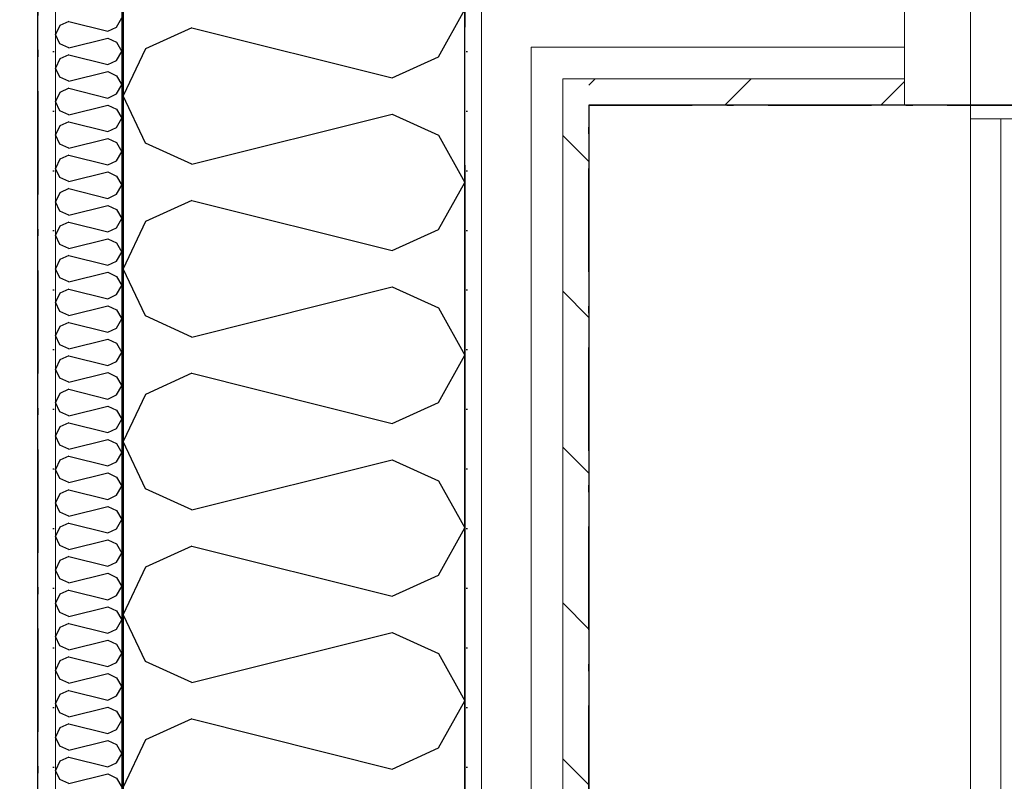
# Model space of a CAD drawing. Header units: millimetres. Extents: x -150 to 340931, y -1115 to 365939.
# Tile 19 of 253: x 281213 to 281927, y 348890 to 349443. Entities that reach past the tile are written whole.
import ezdxf
from ezdxf.enums import TextEntityAlignment as Align

# ---------------------------------------------------------------- set-up
doc = ezdxf.new("R2010")
doc.units = ezdxf.units.MM
doc.header["$LTSCALE"] = 0.5
doc.header["$MEASUREMENT"] = 0
for name, pattern in [('Akselinje', [1500, 1000, -200, 100, -200]), ('Over snittplan', [260, 150, -50, 10, -50]), ('PLINE', [0])]:
    doc.linetypes.add(name, pattern=pattern)
for name, color, linetype in [('232- Ikke-bærende yttervegger (Skravur)(Nye konstruksjoner)', 7, 'Continuous'), ('232- Ikke-bærende yttervegger(Nye konstruksjoner)', 7, 'Continuous'), ('244- Vinduer_ dører_ foldevegger(Nye konstruksjoner)', 7, 'Continuous'), ('255- Gulvoverflate(Nye konstruksjoner)', 7, 'Continuous'), ('26-- Yttertak(Nye konstruksjoner)', 7, 'Continuous'), ('82-- Modullinjer(Nye konstruksjoner)', 7, 'Continuous'), ('842-M___1_50 Målsetting bygning', 7, 'Continuous'), ('842-M___1_50 Målsetting bygning(Nye konstruksjoner)', 7, 'Continuous'), ('862- M___Nettoareal(Nye konstruksjoner)', 7, 'Continuous'), ('862- M___Nettoareal(Polylinje)(Nye konstruksjoner)', 7, 'Continuous'), ('862- M___Nettoareal(Tekst)(Nye konstruksjoner)', 7, 'Continuous')]:
    doc.layers.add(name, color=color, linetype=linetype)
for name, color, linetype, lineweight in [('234- Vinduer_ dører_ porter(Nye konstruksjoner)', 7, 'Continuous', 0), ('235- Utvendig kledning og overflate(Nye konstruksjoner)', 7, 'Continuous', 0), ('236- Innvendig kledning og overflate(Nye konstruksjoner)', 7, 'Continuous', 0)]:
    doc.layers.add(name, color=color, linetype=linetype, lineweight=lineweight)
doc.styles.add('GENERATED_STYLE_1', font='txt')
doc.styles.add('GENERATED_STYLE_3', font='arial.ttf')
doc.styles.add('GENERATED_STYLE_5', font='arial.ttf')
doc.dimstyles.new('GENERATED_STYLE__1', dxfattribs={"dimtxt": 100, "dimasz": 95, "dimexe": 0.18, "dimexo": 0.0625, "dimgap": 0, "dimtad": 1, "dimtih": 1, "dimtoh": 1, "dimdec": 0, "dimzin": 0, "dimdsep": 46, "dimtxsty": 'GENERATED_STYLE_3', "dimblk": 'ARROWHEAD_6', "dimblk1": 'ARROWHEAD_6', "dimblk2": 'ARROWHEAD_6', "dimcen": 0.09, "dimse1": 1, "dimse2": 1, "dimclrd": 256, "dimclre": 256, "dimclrt": 256, "dimadec": 1, "dimazin": 0, "dimtfac": 1, "dimtdec": 4, "dimtmove": 0, "dimatfit": 3, "dimfxl": 1, "dimtolj": 1, "dimtzin": 0, "dimarcsym": 0})
pattern_1 = [(135, (0, 0), (56.568542, 56.568542), [80, 0])]
pattern_2 = [(0, (0, 0), (0, 43.30127), [0, -25]), (0, (12.5, 21.65), (0, 43.30127), [0, -25])]

# ---------------------------------------------------------------- blocks, each defined once
blk = doc.blocks.new('LEILIGHET 8__1', base_point=(283768.57, 348580.68))
at = {"layer": '862- M___Nettoareal(Polylinje)(Nye konstruksjoner)', "flags": 128}
blk.add_lwpolyline([(286041.01, 356380.68), (277911.01, 356380.68), (277911.01, 348080.68), (281226.01, 348080.68), (281226.01, 349780.68), (286041.01, 349780.68)], close=True, dxfattribs=at)
at = {"layer": '862- M___Nettoareal(Tekst)(Nye konstruksjoner)', "style": 'GENERATED_STYLE_1'}
for tag, p in [('DUMMY_861', (280015.18, 358168.58)), ('ROOM_NAME', (279278, 358118.76)), ('DUMMY_862', (279278, 357980.34))]:
    blk.add_attdef(tag, text='', height=100, dxfattribs=at).set_placement(p, align=Align.TOP_LEFT)
blk = doc.blocks.new('UTEPLASS__28', base_point=(283776.76, 347380.68))
at = {"layer": '862- M___Nettoareal(Polylinje)(Nye konstruksjoner)', "linetype": 'PLINE', "flags": 128}
blk.add_lwpolyline([(285803.01, 349380.68), (281626.01, 349380.68), (281626.01, 346530.68), (285803.01, 346530.68)], close=True, dxfattribs=at)
at = {"layer": '862- M___Nettoareal(Tekst)(Nye konstruksjoner)', "style": 'GENERATED_STYLE_1'}
for tag, p in [('DUMMY_861', (284091.58, 347568.91)), ('ROOM_NAME', (283461.93, 347519.1)), ('DUMMY_862', (283461.93, 347380.68))]:
    blk.add_attdef(tag, text='', height=100, dxfattribs=at).set_placement(p, align=Align.TOP_LEFT)
blk = doc.blocks.new('*X74')
at = {"layer": '232- Ikke-bærende yttervegger (Skravur)(Nye konstruksjoner)', "linetype": 'PLINE'}
for p, q in [((281283.31, 349437.3), (281287.01, 349443.93)), ((281242.14, 349438.42), (281239.01, 349431.79)), ((281248.65, 349441.38), (281242.14, 349438.42)), ((281248.65, 349441.38), (281276.8, 349434.34)), ((281276.8, 349434.34), (281283.31, 349437.3)), ((281242.14, 349425.16), (281239.01, 349431.79)), ((281248.65, 349422.2), (281242.14, 349425.16)), ((281248.65, 349422.2), (281276.8, 349429.24)), ((281276.8, 349429.24), (281283.31, 349426.28)), ((281283.31, 349426.28), (281287.01, 349419.65)), ((281248.65, 349417.1), (281242.14, 349414.14)), ((281248.65, 349417.1), (281276.8, 349410.06)), ((281283.31, 349413.02), (281287.01, 349419.65)), ((281242.14, 349414.14), (281239.01, 349407.51)), ((281276.8, 349410.06), (281283.31, 349413.02)), ((281242.14, 349400.88), (281239.01, 349407.51)), ((281248.65, 349397.92), (281242.14, 349400.88)), ((281248.65, 349397.92), (281276.8, 349404.96)), ((281276.8, 349404.96), (281283.31, 349402)), ((281283.31, 349402), (281287.01, 349395.37)), ((281283.31, 349388.74), (281287.01, 349395.37)), ((281242.14, 349389.86), (281239.01, 349383.23)), ((281248.65, 349392.82), (281242.14, 349389.86)), ((281248.65, 349392.82), (281276.8, 349385.78)), ((281276.8, 349385.78), (281283.31, 349388.74)), ((281242.14, 349376.6), (281239.01, 349383.23)), ((281248.65, 349373.64), (281276.8, 349380.68)), ((281276.8, 349380.68), (281283.31, 349377.72)), ((281248.65, 349373.64), (281242.14, 349376.6)), ((281283.31, 349377.72), (281287.01, 349371.09)), ((281242.14, 349365.58), (281239.01, 349358.95)), ((281248.65, 349368.54), (281242.14, 349365.58)), ((281248.65, 349368.54), (281276.8, 349361.5)), ((281283.31, 349364.46), (281287.01, 349371.09)), ((281242.14, 349352.32), (281239.01, 349358.95)), ((281276.8, 349361.5), (281283.31, 349364.46)), ((281248.65, 349349.36), (281242.14, 349352.32)), ((281248.65, 349349.36), (281276.8, 349356.4)), ((281276.8, 349356.4), (281283.31, 349353.44)), ((281283.31, 349353.44), (281287.01, 349346.81)), ((281248.65, 349344.26), (281242.14, 349341.3)), ((281248.65, 349344.26), (281276.8, 349337.22)), ((281283.31, 349340.18), (281287.01, 349346.81)), ((281242.14, 349341.3), (281239.01, 349334.67)), ((281276.8, 349337.22), (281283.31, 349340.18)), ((281242.14, 349328.04), (281239.01, 349334.67)), ((281248.65, 349325.08), (281276.8, 349332.12)), ((281276.8, 349332.12), (281283.31, 349329.16)), ((281248.65, 349325.08), (281242.14, 349328.04)), ((281283.31, 349329.16), (281287.01, 349322.53)), ((281283.31, 349315.9), (281287.01, 349322.53)), ((281242.14, 349317.02), (281239.01, 349310.39)), ((281248.65, 349319.98), (281242.14, 349317.02)), ((281248.65, 349319.98), (281276.8, 349312.94)), ((281276.8, 349312.94), (281283.31, 349315.9)), ((281242.14, 349303.75), (281239.01, 349310.39)), ((281248.65, 349300.8), (281242.14, 349303.75)), ((281248.65, 349300.8), (281276.8, 349307.83)), ((281276.8, 349307.83), (281283.31, 349304.88)), ((281283.31, 349304.88), (281287.01, 349298.24)), ((281248.65, 349295.69), (281242.14, 349292.74)), ((281248.65, 349295.69), (281276.8, 349288.65)), ((281283.31, 349291.61), (281287.01, 349298.24)), ((281242.14, 349292.74), (281239.01, 349286.1)), ((281276.8, 349288.65), (281283.31, 349291.61)), ((281242.14, 349279.47), (281239.01, 349286.1)), ((281248.65, 349276.51), (281242.14, 349279.47)), ((281248.65, 349276.51), (281276.8, 349283.55)), ((281276.8, 349283.55), (281283.31, 349280.59)), ((281283.31, 349280.59), (281287.01, 349273.96)), ((281283.31, 349267.33), (281287.01, 349273.96)), ((281242.14, 349268.45), (281239.01, 349261.82)), ((281248.65, 349271.41), (281242.14, 349268.45)), ((281248.65, 349271.41), (281276.8, 349264.37)), ((281276.8, 349264.37), (281283.31, 349267.33)), ((281242.14, 349255.19), (281239.01, 349261.82)), ((281248.65, 349252.23), (281276.8, 349259.27)), ((281276.8, 349259.27), (281283.31, 349256.31)), ((281248.65, 349252.23), (281242.14, 349255.19)), ((281283.31, 349256.31), (281287.01, 349249.68)), ((281242.14, 349244.17), (281239.01, 349237.54)), ((281248.65, 349247.13), (281242.14, 349244.17)), ((281248.65, 349247.13), (281276.8, 349240.09)), ((281283.31, 349243.05), (281287.01, 349249.68)), ((281242.14, 349230.91), (281239.01, 349237.54)), ((281276.8, 349240.09), (281283.31, 349243.05)), ((281248.65, 349227.95), (281242.14, 349230.91)), ((281248.65, 349227.95), (281276.8, 349234.99)), ((281276.8, 349234.99), (281283.31, 349232.03)), ((281283.31, 349232.03), (281287.01, 349225.4)), ((281248.65, 349222.85), (281242.14, 349219.89)), ((281248.65, 349222.85), (281276.8, 349215.81)), ((281283.31, 349218.77), (281287.01, 349225.4)), ((281242.14, 349219.89), (281239.01, 349213.26)), ((281276.8, 349215.81), (281283.31, 349218.77)), ((281242.14, 349206.63), (281239.01, 349213.26)), ((281248.65, 349203.67), (281276.8, 349210.71)), ((281276.8, 349210.71), (281283.31, 349207.75)), ((281248.65, 349203.67), (281242.14, 349206.63)), ((281283.31, 349207.75), (281287.01, 349201.12)), ((281283.31, 349194.49), (281287.01, 349201.12)), ((281242.14, 349195.61), (281239.01, 349188.98)), ((281248.65, 349198.57), (281242.14, 349195.61)), ((281248.65, 349198.57), (281276.8, 349191.53)), ((281276.8, 349191.53), (281283.31, 349194.49)), ((281242.14, 349182.35), (281239.01, 349188.98)), ((281248.65, 349179.39), (281276.8, 349186.43)), ((281276.8, 349186.43), (281283.31, 349183.47)), ((281248.65, 349179.39), (281242.14, 349182.35)), ((281283.31, 349183.47), (281287.01, 349176.84)), ((281248.65, 349174.29), (281242.14, 349171.33)), ((281248.65, 349174.29), (281276.8, 349167.25)), ((281283.31, 349170.21), (281287.01, 349176.84)), ((281242.14, 349171.33), (281239.01, 349164.7)), ((281276.8, 349167.25), (281283.31, 349170.21)), ((281242.14, 349158.07), (281239.01, 349164.7)), ((281248.65, 349155.11), (281242.14, 349158.07)), ((281248.65, 349155.11), (281276.8, 349162.15)), ((281276.8, 349162.15), (281283.31, 349159.19)), ((281283.31, 349159.19), (281287.01, 349152.56)), ((281283.31, 349145.93), (281287.01, 349152.56)), ((281242.14, 349147.05), (281239.01, 349140.42)), ((281248.65, 349150.01), (281242.14, 349147.05)), ((281248.65, 349150.01), (281276.8, 349142.97)), ((281276.8, 349142.97), (281283.31, 349145.93)), ((281242.14, 349133.79), (281239.01, 349140.42)), ((281248.65, 349130.83), (281276.8, 349137.87)), ((281276.8, 349137.87), (281283.31, 349134.91)), ((281248.65, 349130.83), (281242.14, 349133.79)), ((281283.31, 349134.91), (281287.01, 349128.28)), ((281242.14, 349122.77), (281239.01, 349116.14)), ((281248.65, 349125.73), (281242.14, 349122.77)), ((281248.65, 349125.73), (281276.8, 349118.69)), ((281283.31, 349121.64), (281287.01, 349128.28)), ((281242.14, 349109.5), (281239.01, 349116.14)), ((281276.8, 349118.69), (281283.31, 349121.64)), ((281248.65, 349106.55), (281242.14, 349109.5)), ((281248.65, 349106.55), (281276.8, 349113.58)), ((281276.8, 349113.58), (281283.31, 349110.63)), ((281283.31, 349110.63), (281287.01, 349103.99)), ((281248.65, 349101.44), (281242.14, 349098.48)), ((281248.65, 349101.44), (281276.8, 349094.4)), ((281283.31, 349097.36), (281287.01, 349103.99)), ((281242.14, 349098.48), (281239.01, 349091.85)), ((281276.8, 349094.4), (281283.31, 349097.36)), ((281242.14, 349085.22), (281239.01, 349091.85)), ((281248.65, 349082.26), (281276.8, 349089.3)), ((281276.8, 349089.3), (281283.31, 349086.34)), ((281283.31, 349086.34), (281287.01, 349079.71)), ((281248.65, 349082.26), (281242.14, 349085.22)), ((281283.31, 349073.08), (281287.01, 349079.71)), ((281242.14, 349074.2), (281239.01, 349067.57)), ((281248.65, 349077.16), (281242.14, 349074.2)), ((281248.65, 349077.16), (281276.8, 349070.12)), ((281276.8, 349070.12), (281283.31, 349073.08)), ((281242.14, 349060.94), (281239.01, 349067.57)), ((281248.65, 349057.98), (281276.8, 349065.02)), ((281276.8, 349065.02), (281283.31, 349062.06)), ((281248.65, 349057.98), (281242.14, 349060.94)), ((281283.31, 349062.06), (281287.01, 349055.43)), ((281248.65, 349052.88), (281242.14, 349049.92)), ((281248.65, 349052.88), (281276.8, 349045.84)), ((281283.31, 349048.8), (281287.01, 349055.43)), ((281242.14, 349049.92), (281239.01, 349043.29)), ((281276.8, 349045.84), (281283.31, 349048.8)), ((281242.14, 349036.66), (281239.01, 349043.29)), ((281248.65, 349033.7), (281242.14, 349036.66)), ((281248.65, 349033.7), (281276.8, 349040.74)), ((281276.8, 349040.74), (281283.31, 349037.78)), ((281283.31, 349037.78), (281287.01, 349031.15)), ((281283.31, 349024.52), (281287.01, 349031.15)), ((281242.14, 349025.64), (281239.01, 349019.01)), ((281248.65, 349028.6), (281242.14, 349025.64)), ((281248.65, 349028.6), (281276.8, 349021.56)), ((281276.8, 349021.56), (281283.31, 349024.52)), ((281242.14, 349012.38), (281239.01, 349019.01)), ((281248.65, 349009.42), (281276.8, 349016.46)), ((281276.8, 349016.46), (281283.31, 349013.5)), ((281248.65, 349009.42), (281242.14, 349012.38)), ((281283.31, 349013.5), (281287.01, 349006.87)), ((281242.14, 349001.36), (281239.01, 348994.73)), ((281248.65, 349004.32), (281242.14, 349001.36)), ((281248.65, 349004.32), (281276.8, 348997.28)), ((281283.31, 349000.24), (281287.01, 349006.87)), ((281242.14, 348988.1), (281239.01, 348994.73)), ((281276.8, 348997.28), (281283.31, 349000.24)), ((281248.65, 348985.14), (281242.14, 348988.1)), ((281248.65, 348985.14), (281276.8, 348992.18)), ((281276.8, 348992.18), (281283.31, 348989.22)), ((281283.31, 348989.22), (281287.01, 348982.59)), ((281248.65, 348980.04), (281242.14, 348977.08)), ((281248.65, 348980.04), (281276.8, 348973)), ((281283.31, 348975.96), (281287.01, 348982.59)), ((281242.14, 348977.08), (281239.01, 348970.45)), ((281276.8, 348973), (281283.31, 348975.96)), ((281242.14, 348963.82), (281239.01, 348970.45)), ((281248.65, 348960.86), (281276.8, 348967.9)), ((281276.8, 348967.9), (281283.31, 348964.94)), ((281283.31, 348964.94), (281287.01, 348958.31)), ((281248.65, 348960.86), (281242.14, 348963.82)), ((281283.31, 348951.68), (281287.01, 348958.31)), ((281242.14, 348952.8), (281239.01, 348946.17)), ((281248.65, 348955.76), (281242.14, 348952.8)), ((281248.65, 348955.76), (281276.8, 348948.72)), ((281276.8, 348948.72), (281283.31, 348951.68)), ((281242.14, 348939.54), (281239.01, 348946.17)), ((281248.65, 348936.58), (281276.8, 348943.62)), ((281276.8, 348943.62), (281283.31, 348940.66)), ((281248.65, 348936.58), (281242.14, 348939.54)), ((281283.31, 348940.66), (281287.01, 348934.03)), ((281248.65, 348931.47), (281242.14, 348928.52)), ((281248.65, 348931.47), (281276.8, 348924.44)), ((281283.31, 348927.39), (281287.01, 348934.03)), ((281242.14, 348928.52), (281239.01, 348921.88)), ((281276.8, 348924.44), (281283.31, 348927.39)), ((281242.14, 348915.25), (281239.01, 348921.88)), ((281248.65, 348912.3), (281242.14, 348915.25)), ((281248.65, 348912.3), (281276.8, 348919.33)), ((281276.8, 348919.33), (281283.31, 348916.38)), ((281283.31, 348916.38), (281287.01, 348909.74)), ((281283.31, 348903.11), (281287.01, 348909.74)), ((281242.14, 348904.23), (281239.01, 348897.6)), ((281248.65, 348907.19), (281242.14, 348904.23)), ((281248.65, 348907.19), (281276.8, 348900.15)), ((281276.8, 348900.15), (281283.31, 348903.11)), ((281242.14, 348890.97), (281239.01, 348897.6)), ((281248.65, 348888.01), (281276.8, 348895.05)), ((281276.8, 348895.05), (281283.31, 348892.09)), ((281248.65, 348888.01), (281242.14, 348890.97)), ((281283.31, 348892.09), (281287.01, 348885.46))]:
    blk.add_line(p, q, dxfattribs=at)
blk = doc.blocks.new('*X76')
at = {"layer": '232- Ikke-bærende yttervegger (Skravur)(Nye konstruksjoner)', "linetype": 'PLINE'}
for p, q in [((281516.89, 349415.74), (281536.01, 349450)), ((281337.81, 349436.82), (281304.22, 349421.54)), ((281337.81, 349436.82), (281483.29, 349400.45)), ((281304.22, 349421.54), (281288.01, 349387.28)), ((281483.29, 349400.45), (281516.89, 349415.74)), ((281304.22, 349353.02), (281288.01, 349387.28)), ((281337.81, 349337.73), (281483.29, 349374.1)), ((281483.29, 349374.1), (281516.89, 349358.81)), ((281516.89, 349358.81), (281536.01, 349324.55)), ((281337.81, 349337.73), (281304.22, 349353.02)), ((281516.89, 349290.29), (281536.01, 349324.55)), ((281337.81, 349311.37), (281304.22, 349296.08)), ((281337.81, 349311.37), (281483.29, 349275)), ((281304.22, 349296.08), (281288.01, 349261.82)), ((281483.29, 349275), (281516.89, 349290.29)), ((281304.22, 349227.56), (281288.01, 349261.82)), ((281337.81, 349212.27), (281483.29, 349248.64)), ((281483.29, 349248.64), (281516.89, 349233.36)), ((281516.89, 349233.36), (281536.01, 349199.1)), ((281337.81, 349212.27), (281304.22, 349227.56)), ((281516.89, 349164.84), (281536.01, 349199.1)), ((281337.81, 349185.92), (281304.22, 349170.63)), ((281337.81, 349185.92), (281483.29, 349149.55)), ((281304.22, 349170.63), (281288.01, 349136.37)), ((281483.29, 349149.55), (281516.89, 349164.84)), ((281304.22, 349102.11), (281288.01, 349136.37)), ((281337.81, 349086.82), (281483.29, 349123.19)), ((281483.29, 349123.19), (281516.89, 349107.9)), ((281516.89, 349107.9), (281536.01, 349073.64)), ((281337.81, 349086.82), (281304.22, 349102.11)), ((281516.89, 349039.38), (281536.01, 349073.64)), ((281337.81, 349060.46), (281304.22, 349045.18)), ((281337.81, 349060.46), (281483.29, 349024.1)), ((281304.22, 349045.18), (281288.01, 349010.92)), ((281483.29, 349024.1), (281516.89, 349039.38)), ((281304.22, 348976.66), (281288.01, 349010.92)), ((281337.81, 348961.37), (281483.29, 348997.74)), ((281483.29, 348997.74), (281516.89, 348982.45)), ((281516.89, 348982.45), (281536.01, 348948.19)), ((281337.81, 348961.37), (281304.22, 348976.66)), ((281516.89, 348913.93), (281536.01, 348948.19)), ((281337.81, 348935.01), (281304.22, 348919.72)), ((281337.81, 348935.01), (281483.29, 348898.64)), ((281304.22, 348919.72), (281288.01, 348885.46)), ((281483.29, 348898.64), (281516.89, 348913.93))]:
    blk.add_line(p, q, dxfattribs=at)
blk = doc.blocks.new('Dør[4]')
at = {"layer": '234- Vinduer_ dører_ porter(Nye konstruksjoner)', "linetype": 'PLINE'}
for p, q in [((281903.01, 349370.68), (281903.01, 349470.68)), ((282965.01, 349380.68), (281855.01, 349380.68)), ((281947.01, 349370.68), (281903.01, 349370.68)), ((281925.01, 348556.68), (281925.01, 349370.68))]:
    blk.add_line(p, q, dxfattribs=at)
at = {"layer": '234- Vinduer_ dører_ porter(Nye konstruksjoner)', "linetype": 'PLINE', "flags": 128}
for points in [[(281903.01, 348556.68), (281903.01, 349370.68), (281925.01, 349370.68), (281925.01, 348556.68)], [(281925.01, 348556.68), (281925.01, 349370.68), (281947.01, 349370.68), (281947.01, 348556.68)]]:
    blk.add_lwpolyline(points, close=True, dxfattribs=at)
at = {"layer": '235- Utvendig kledning og overflate(Nye konstruksjoner)', "linetype": 'PLINE'}
for p, q in [((281855.01, 349422.68), (281855.01, 349458.68)), ((281855.01, 349399.68), (281855.01, 349422.68)), ((281855.01, 349380.68), (281855.01, 349399.68))]:
    blk.add_line(p, q, dxfattribs=at)
at = {"layer": '244- Vinduer_ dører_ foldevegger(Nye konstruksjoner)', "linetype": 'PLINE'}
blk.add_arc((281903.01, 349470.68), 1014, 270, 0, dxfattribs=at)
blk = doc.blocks.new('Standard grid marker[88]', base_point=(281536.01, 363787.13))
at = {"layer": '82-- Modullinjer(Nye konstruksjoner)', "linetype": 'Akselinje'}
blk.add_line((281536.01, 363587.13), (281536.01, 339987.13), dxfattribs=at)
at = {"layer": '82-- Modullinjer(Nye konstruksjoner)', "style": 'GENERATED_STYLE_5'}
for tag, p in [('AC_MarkerText_1_0', (281536.01, 363965.25)), ('AC_MarkerText_1_1', (281536.01, 339715.25))]:
    blk.add_attdef(tag, text='', height=100, rotation=360, dxfattribs=at).set_placement(p, align=Align.TOP_CENTER)
blk = doc.blocks.new('*D774')
at = {"layer": '842-M___1_50 Målsetting bygning(Nye konstruksjoner)', "linetype": 'PLINE'}
for p, q in [((276294.53, 363585.13), (276294.53, 363772.63)), ((335668.85, 363585.13), (335668.85, 363772.63)), ((276344.53, 363728.88), (276244.53, 363628.88)), ((335618.85, 363628.88), (335718.85, 363728.88)), ((276219.53, 363678.88), (276294.53, 363678.88)), ((276294.53, 363678.88), (335668.85, 363678.88)), ((335668.85, 363678.88), (335743.85, 363678.88))]:
    blk.add_line(p, q, dxfattribs=at)
at = {"layer": '842-M___1_50 Målsetting bygning(Nye konstruksjoner)', "insert": (305771.96, 363698.88), "char_height": 100, "attachment_point": 7, "style": 'GENERATED_STYLE_3'}
blk.add_mtext('\\A1;{\\pql;\\fArial|b0|i0|c0|p0;\\W1.000000;59\xa0374}', dxfattribs=at)
blk = doc.blocks.new('ARROWHEAD_6')
at = {"linetype": 'Continuous'}
for p, q in [((-0.5, -0.5), (0.5, 0.5)), ((0, 0), (-1, 0))]:
    blk.add_line(p, q, dxfattribs=at)
blk = doc.blocks.new('*D888')
at = {"layer": '842-M___1_50 Målsetting bygning', "linetype": 'PLINE'}
for p, q in [((281536.01, 342391.1), (281536.01, 342578.6)), ((281855.01, 342391.1), (281855.01, 342578.6)), ((281586.01, 342534.85), (281486.01, 342434.85)), ((281905.01, 342534.85), (281805.01, 342434.85)), ((281536.01, 342484.85), (281855.01, 342484.85))]:
    blk.add_line(p, q, dxfattribs=at)
at = {"layer": '842-M___1_50 Målsetting bygning', "insert": (281581.1, 342504.85), "char_height": 100, "attachment_point": 7, "style": 'GENERATED_STYLE_3'}
blk.add_mtext('\\A1;{\\pql;\\fArial|b0|i0|c0|p0;\\W1.000000;319}', dxfattribs=at)
blk = doc.blocks.new('*D889')
at = {"layer": '842-M___1_50 Målsetting bygning', "linetype": 'PLINE'}
for p, q in [((281855.01, 342391.1), (281855.01, 342578.6)), ((282965.01, 342391.1), (282965.01, 342578.6)), ((281905.01, 342534.85), (281805.01, 342434.85)), ((283015.01, 342534.85), (282915.01, 342434.85)), ((281855.01, 342484.85), (282965.01, 342484.85))]:
    blk.add_line(p, q, dxfattribs=at)
at = {"layer": '842-M___1_50 Målsetting bygning', "char_height": 100, "attachment_point": 7, "style": 'GENERATED_STYLE_3'}
for s, insert in [('\\A1;{\\pql;\\fArial|b0|i0|c0|p0;\\W1.000000;1\xa0110}', (282243.5, 342504.85)), ('\\A1;{\\pql;\\fArial|b0|i0|c0|p0;\\W1.000000;2\xa0710}', (282238.41, 342364.85))]:
    blk.add_mtext(s, dxfattribs=dict(at, insert=insert))
blk = doc.blocks.new('SOV__42', base_point=(279477.11, 350061.01))
at = {"layer": '862- M___Nettoareal(Polylinje)(Nye konstruksjoner)', "linetype": 'PLINE', "flags": 128}
blk.add_lwpolyline([(281226.01, 351152.65), (277911.01, 351152.65), (277911, 348080.68), (281226.01, 348080.68)], close=True, dxfattribs=at)
at = {"layer": '862- M___Nettoareal(Tekst)(Nye konstruksjoner)', "style": 'GENERATED_STYLE_1'}
for tag, p in [('DUMMY_861', (279701.24, 350249.24)), ('ROOM_NAME', (279252.98, 350199.43)), ('DUMMY_862', (279252.98, 350061.01))]:
    blk.add_attdef(tag, text='', height=100, dxfattribs=at).set_placement(p, align=Align.TOP_LEFT)

msp = doc.modelspace()

# ---------------------------------------------------------------- hatches: boundary and pattern name
at = {"layer": '232- Ikke-bærende yttervegger (Skravur)(Nye konstruksjoner)', "linetype": 'Continuous'}
h = msp.add_hatch(dxfattribs=at)
h.set_pattern_fill('Prikker_tett', color=256, style=0, pattern_type=2)
h.set_pattern_definition(pattern_2)
h.paths.add_polyline_path([(281226.01, 349767.68), (281226.01, 348080.68), (281239.01, 348080.68), (281239.01, 349767.68)])
msp.add_hatch(color=256, dxfattribs=at).paths.add_polyline_path([(281287.01, 349718.68), (281287.01, 348019.68), (281288.01, 348019.68), (281288.01, 349718.68)])
h = msp.add_hatch(dxfattribs=at)
h.set_pattern_fill('Prikker_tett', color=256, style=0, pattern_type=2)
h.set_pattern_definition(pattern_2)
h.paths.add_polyline_path([(281548.01, 349458.68), (281536.01, 349458.68), (281536.01, 347770.68), (281548.01, 347770.68)])
h = msp.add_hatch(dxfattribs=at)
h.set_pattern_fill('Skrålinjer_2', color=256, style=0, pattern_type=2)
h.set_pattern_definition(pattern_1)
h.paths.add_polyline_path([(281607.01, 349399.68), (281626.01, 349380.68), (281626.01, 349399.68)])
h = msp.add_hatch(dxfattribs=at)
h.set_pattern_fill('Skrålinjer_2', color=256, style=0, pattern_type=2)
h.set_pattern_definition(pattern_1)
h.paths.add_polyline_path([(281607.01, 349380.68), (281626.01, 349380.68), (281607.01, 349399.68)])
h = msp.add_hatch(dxfattribs=at)
h.set_pattern_fill('Skrålinjer_2', color=256, style=0, pattern_type=2)
h.set_pattern_definition([(45, (0, 0), (-56.568542, 56.568542), [80, 0])])
h.paths.add_polyline_path([(281626.01, 349380.68), (281855.01, 349380.68), (281855.01, 349399.68), (281626.01, 349399.68)])
h = msp.add_hatch(dxfattribs=at)
h.set_pattern_fill('Skrålinjer_2', color=256, style=0, pattern_type=2)
h.set_pattern_definition(pattern_1)
h.paths.add_polyline_path([(281607.01, 349380.68), (281607.01, 347699.68), (281626.01, 347699.68), (281626.01, 349380.68)])

# ---------------------------------------------------------------- linework, layer by layer
at = {"layer": '232- Ikke-bærende yttervegger(Nye konstruksjoner)', "linetype": 'PLINE'}
for p, q in [((281287.01, 349718.68), (281287.01, 348067.68)), ((281288.01, 349470.68), (281288.01, 348019.68)), ((281536.01, 348018.68), (281536.01, 349470.68))]:
    msp.add_line(p, q, dxfattribs=at)
at = {"layer": '232- Ikke-bærende yttervegger(Nye konstruksjoner)', "linetype": 'Over snittplan', "flags": 128}
for points in [[(281226.01, 349780.68), (281226.01, 348080.68)], [(281626.01, 347699.68), (281626.01, 349380.68)], [(281626.01, 349380.68), (285803.01, 349380.68)]]:
    msp.add_lwpolyline(points, dxfattribs=at)
at = {"layer": '235- Utvendig kledning og overflate(Nye konstruksjoner)', "linetype": 'PLINE'}
for p, q in [((281548.01, 347770.68), (281548.01, 349458.68)), ((281855.01, 349422.68), (281855.01, 349458.68)), ((281584.01, 347758.68), (281584.01, 349422.68)), ((281584.01, 349422.68), (281855.01, 349422.68)), ((281855.01, 349399.68), (281855.01, 349422.68)), ((281626.01, 349399.68), (281607.01, 349399.68)), ((281607.01, 347722.68), (281607.01, 349399.68)), ((281626.01, 349399.68), (281607.01, 349399.68)), ((281626.01, 349399.68), (281855.01, 349399.68)), ((281855.01, 349380.68), (281855.01, 349399.68))]:
    msp.add_line(p, q, dxfattribs=at)
at = {"layer": '235- Utvendig kledning og overflate(Nye konstruksjoner)', "linetype": 'PLINE', "flags": 128}
for points in [[(281626.01, 347699.68), (281626.01, 349380.68)], [(281626.01, 349380.68), (281855.01, 349380.68)]]:
    msp.add_lwpolyline(points, dxfattribs=at)
at = {"layer": '236- Innvendig kledning og overflate(Nye konstruksjoner)', "linetype": 'PLINE'}
msp.add_line((281239.01, 349719.68), (281239.01, 348080.68), dxfattribs=at)
at = {"layer": '236- Innvendig kledning og overflate(Nye konstruksjoner)', "linetype": 'PLINE', "flags": 128}
msp.add_lwpolyline([(281226.01, 349780.68), (281226.01, 348080.68)], dxfattribs=at)
at = {"layer": '255- Gulvoverflate(Nye konstruksjoner)', "linetype": 'PLINE', "flags": 128}
for points in [[(277601.01, 356690.65), (277601.01, 347770.68), (281536.01, 347770.68), (281536.01, 349470.68), (285893.01, 349470.68), (285893.01, 347770.68), (289886.01, 347770.68), (289886.01, 349470.68), (294243.01, 349470.68), (294243.01, 347770.68), (298236.01, 347770.68), (298236.01, 349470.68), (303051.01, 349470.68), (303051.01, 356690.65)], [(285803.01, 349380.68), (281626.01, 349380.68), (281626.01, 346530.69), (285803.01, 346530.69)]]:
    msp.add_lwpolyline(points, close=True, dxfattribs=at)
at = {"layer": '26-- Yttertak(Nye konstruksjoner)', "linetype": 'Over snittplan', "flags": 128}
msp.add_lwpolyline([(285803.01, 349380.68), (281626.01, 349380.68), (281626.01, 347758.68), (285803.01, 347758.68)], close=True, dxfattribs=at)

# ---------------------------------------------------------------- block references
at = {"layer": '232- Ikke-bærende yttervegger(Nye konstruksjoner)'}
for name in ['*X74', '*X76']:
    msp.add_blockref(name, (0, 0), dxfattribs=at)
at = {"layer": '244- Vinduer_ dører_ foldevegger(Nye konstruksjoner)', "linetype": 'PLINE'}
msp.add_blockref('Dør[4]', (0, 0), dxfattribs=at)
at = {"layer": '82-- Modullinjer(Nye konstruksjoner)', "linetype": 'PLINE'}
msp.add_blockref('Standard grid marker[88]', (281536.01, 363787.13), dxfattribs=at)
at = {"layer": '862- M___Nettoareal(Nye konstruksjoner)', "linetype": 'Continuous'}
for name, p in [('LEILIGHET 8__1', (283768.57, 348580.68)), ('SOV__42', (279477.11, 350061.01)), ('UTEPLASS__28', (283776.76, 347380.68))]:
    msp.add_blockref(name, p, dxfattribs=at)

# ---------------------------------------------------------------- dimensions: what is measured, and where the dimension line sits
at = {"layer": '842-M___1_50 Målsetting bygning', "linetype": 'Continuous'}
for base, p1, p2, picture, middle in [((281855.01, 342484.85), (281536.01, 348620.68), (281855.01, 349780.68), '*D888', (281695.25, 342554.85)), ((282965.01, 342484.85), (281855.01, 349780.68), (282965.01, 349780.68), '*D889', (282415.04, 342554.85))]:
    dim = msp.add_linear_dim(base=base, p1=p1, p2=p2, dimstyle='GENERATED_STYLE__1', dxfattribs=at)
    dim.commit()
    dim.dimension.update_dxf_attribs({"geometry": picture, "text_midpoint": middle, "dimtype": 160})
at = {"layer": '842-M___1_50 Målsetting bygning(Nye konstruksjoner)', "linetype": 'Continuous'}
dim = msp.add_linear_dim(base=(335668.85, 363678.88), p1=(276294.53, 358685.24), p2=(335668.85, 339845.07), dimstyle='GENERATED_STYLE__1', dxfattribs=at)
dim.commit()
dim.dimension.update_dxf_attribs({"geometry": '*D774', "text_midpoint": (305981.55, 363748.88), "dimtype": 160})

doc.saveas('drawing.dxf')
